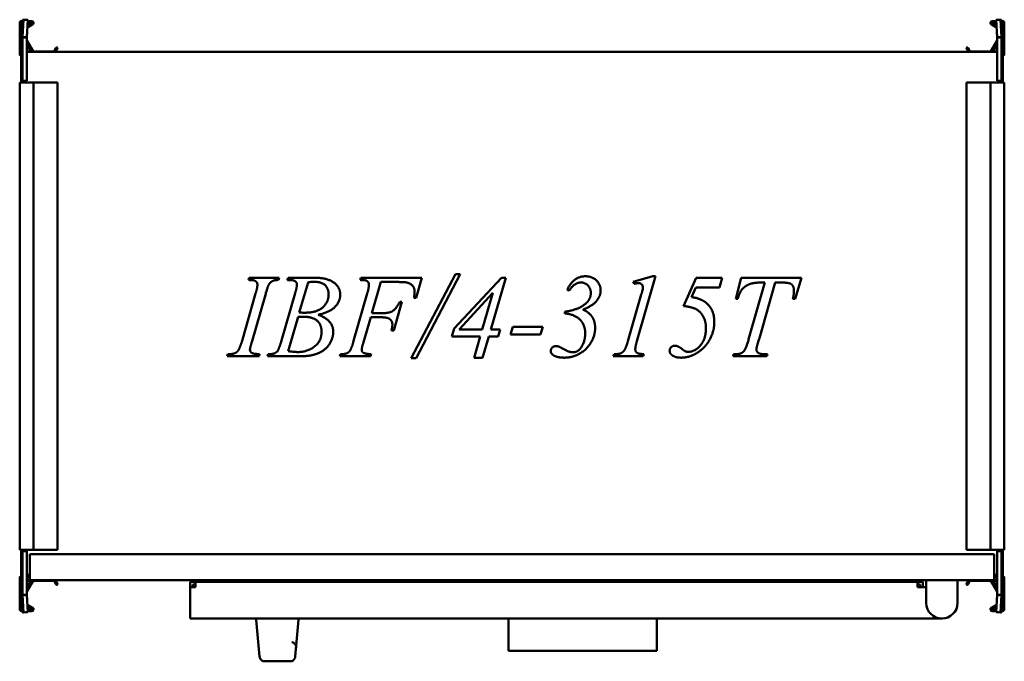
# Model space of a CAD drawing. Header units: millimetres. Extents: x 348 to 912, y 262 to 629.
import ezdxf

# ---------------------------------------------------------------- set-up
doc = ezdxf.new("R2010")
doc.units = ezdxf.units.MM
doc.header["$LTSCALE"] = 3
doc.layers.add('Widoczne (ISO)', color=7, linetype='Continuous', lineweight=50)

msp = doc.modelspace()

# ---------------------------------------------------------------- linework, layer by layer
at = {"layer": 'Widoczne (ISO)'}
for p, q in [((347.7, 609.71), (347.7, 627.51)), ((348.5, 627.91), (349.3, 627.91)), ((348.5, 615.91), (348.5, 627.91)), ((348.9, 628.71), (349.3, 628.71)), ((349.3, 629.45), (349.3, 619.45)), ((349.31, 629.49), (349.92, 629.47)), ((349.92, 629.47), (349.31, 619.57)), ((352.41, 629.32), (349.92, 629.47)), ((351.01, 629.41), (351.8, 629.41)), ((351.8, 629.41), (351.8, 629.37)), ((351.8, 619.41), (352.41, 629.32)), ((355.2, 626.84), (352.15, 625.08)), ((352.21, 626.04), (354.8, 627.53)), ((354.7, 627.91), (352.32, 627.91)), ((352.37, 628.71), (354.7, 628.71)), ((904.8, 626.84), (907.85, 625.08)), ((907.79, 626.04), (905.2, 627.53)), ((907.63, 628.71), (905.3, 628.71)), ((905.3, 627.91), (907.68, 627.91)), ((907.59, 629.32), (910.08, 629.47)), ((907.59, 629.32), (908.2, 619.41)), ((908.2, 629.41), (908.99, 629.41)), ((908.2, 629.41), (908.2, 629.37)), ((910.08, 629.47), (910.69, 629.49)), ((910.69, 619.57), (910.08, 629.47)), ((910.7, 619.45), (910.7, 629.45)), ((911.1, 628.71), (910.7, 628.71)), ((911.5, 627.91), (910.7, 627.91)), ((911.5, 627.91), (911.5, 615.91)), ((912.3, 609.71), (912.3, 627.51)), ((348.5, 615.41), (348.5, 615.91)), ((349.3, 619.45), (349.3, 619.33)), ((349.3, 619.33), (349.3, 594.41)), ((350.7, 619.33), (349.3, 619.33)), ((349.31, 619.57), (350.7, 619.48)), ((350.7, 619.48), (351.8, 619.41)), ((351.8, 619.33), (350.73, 619.33)), ((351.8, 619.33), (351.8, 619.37)), ((351.8, 594.42), (351.8, 619.33)), ((354.69, 611.01), (351.8, 616.01)), ((351.83, 617.56), (355.38, 611.41)), ((908.17, 617.56), (904.62, 611.41)), ((905.31, 611.01), (908.2, 616.01)), ((908.2, 619.41), (909.3, 619.48)), ((908.2, 619.33), (908.2, 619.37)), ((908.2, 619.33), (908.2, 594.42)), ((909.27, 619.33), (908.2, 619.33)), ((909.3, 619.48), (910.69, 619.57)), ((910.7, 619.33), (909.3, 619.33)), ((910.7, 619.33), (910.7, 619.45)), ((910.7, 594.41), (910.7, 619.33)), ((911.5, 615.91), (911.5, 615.41)), ((348.5, 615.41), (349.3, 615.41)), ((348.5, 613.2), (348.5, 615.41)), ((349.3, 615.4), (348.5, 613.2)), ((348.5, 612.32), (348.5, 613.2)), ((348.5, 612.32), (348.85, 612.19)), ((348.5, 611.11), (348.5, 611.01)), ((348.69, 611.01), (348.5, 611.01)), ((348.5, 611.01), (348.5, 608.01)), ((348.72, 611.31), (348.7, 611.31)), ((351.8, 612.91), (352.9, 612.91)), ((352.9, 611.31), (351.8, 611.31)), ((908.2, 611.01), (351.8, 611.01)), ((355.56, 611.31), (367.28, 611.31)), ((367.45, 611.41), (368.68, 613.53)), ((369.37, 613.13), (368.14, 611.01)), ((368.95, 613.61), (369.3, 613.41)), ((890.63, 613.13), (891.86, 611.01)), ((891.05, 613.61), (890.7, 613.41)), ((892.55, 611.41), (891.32, 613.53)), ((904.44, 611.31), (892.72, 611.31)), ((908.2, 612.91), (907.1, 612.91)), ((907.1, 611.31), (908.2, 611.31)), ((911.5, 615.41), (910.7, 615.41)), ((910.7, 615.4), (911.5, 613.2)), ((911.5, 612.32), (911.15, 612.19)), ((911.28, 611.31), (911.3, 611.31)), ((911.5, 611.01), (911.31, 611.01)), ((911.5, 615.41), (911.5, 613.2)), ((911.5, 613.2), (911.5, 612.32)), ((911.5, 611.11), (911.5, 611.01)), ((911.5, 608.01), (911.5, 611.01)), ((348.5, 602.34), (348.5, 608.01)), ((911.5, 608.01), (911.5, 602.34)), ((348.5, 597.23), (348.5, 602.34)), ((911.5, 602.34), (911.5, 597.23)), ((347.7, 593.51), (347.7, 325.51)), ((347.7, 593.51), (348.9, 593.51)), ((348.5, 594.91), (348.5, 597.23)), ((348.5, 594.91), (349.3, 594.91)), ((348.5, 594.41), (348.5, 594.91)), ((348.5, 594.41), (349.3, 594.41)), ((348.5, 594.41), (348.5, 593.51)), ((354.7, 593.51), (348.9, 593.51)), ((349.3, 594.41), (351, 594.41)), ((351.8, 594.42), (351, 594.42)), ((351, 594.42), (351, 594.41)), ((351, 594.41), (351, 593.51)), ((354.7, 593.51), (355.7, 593.51)), ((367.56, 593.51), (355.7, 593.51)), ((355.7, 593.51), (355.7, 325.51)), ((367.74, 593.51), (367.56, 593.51)), ((368.68, 593.51), (367.74, 593.51)), ((368.68, 593.51), (368.95, 593.51)), ((369.3, 593.51), (368.95, 593.51)), ((369.3, 593.51), (369.4, 593.51)), ((369.4, 593.51), (369.4, 325.51)), ((890.6, 593.51), (890.7, 593.51)), ((890.6, 325.51), (890.6, 593.51)), ((891.05, 593.51), (890.7, 593.51)), ((891.05, 593.51), (891.32, 593.51)), ((892.26, 593.51), (891.32, 593.51)), ((892.44, 593.51), (892.26, 593.51)), ((904.3, 593.51), (892.44, 593.51)), ((904.3, 593.51), (905.3, 593.51)), ((904.3, 325.51), (904.3, 593.51)), ((911.1, 593.51), (905.3, 593.51)), ((909, 594.42), (908.2, 594.42)), ((909, 594.41), (909, 594.42)), ((909, 594.41), (910.7, 594.41)), ((909, 593.51), (909, 594.41)), ((911.5, 594.91), (910.7, 594.91)), ((911.5, 594.41), (910.7, 594.41)), ((911.1, 593.51), (912.3, 593.51)), ((911.5, 597.23), (911.5, 594.91)), ((911.5, 594.91), (911.5, 594.41)), ((911.5, 593.51), (911.5, 594.41)), ((912.3, 325.51), (912.3, 593.51)), ((478.82, 480.2), (479.23, 481.42)), ((479.23, 481.42), (496.43, 481.42)), ((496.43, 481.42), (496.07, 480.2)), ((501.25, 480.2), (501.69, 481.42)), ((501.69, 481.42), (517.87, 481.42)), ((542.87, 480.2), (543.27, 481.42)), ((543.27, 481.42), (578.35, 481.42)), ((572.13, 435.39), (597.54, 483.62)), ((600.33, 483.62), (575.04, 435.39)), ((578.35, 481.42), (575.04, 470.06)), ((596.84, 452.37), (623.9, 481.42)), ((597.54, 483.62), (600.33, 483.62)), ((626.4, 481.42), (617.83, 451.82)), ((623.9, 481.42), (626.4, 481.42)), ((699.52, 479.21), (710.74, 482.34)), ((712.32, 482.34), (701.62, 445.13)), ((710.74, 482.34), (712.32, 482.34)), ((728.38, 465.28), (735.51, 481.42)), ((735.51, 481.42), (750.55, 481.42)), ((750.55, 481.42), (749.01, 475.94)), ((758.27, 469.47), (761.43, 481.42)), ((761.43, 481.42), (795.99, 481.42)), ((795.99, 481.42), (792.28, 469.47)), ((513.05, 478.81), (508.05, 461.49)), ((554.82, 479.06), (549.67, 461.16)), ((563.9, 479.06), (554.82, 479.06)), ((662.87, 474.18), (661.65, 474.54)), ((699.96, 478), (699.52, 479.21)), ((735.44, 475.94), (732.98, 470.43)), ((749.01, 475.94), (735.44, 475.94)), ((765.88, 446.79), (775.07, 478.73)), ((780.81, 478.73), (771.84, 446.93)), ((775.07, 478.73), (772.5, 478.73)), ((784.52, 478.73), (780.81, 478.73)), ((475.18, 445.24), (483.01, 472.41)), ((488.6, 471.71), (480.81, 444.58)), ((497.79, 445.43), (505.66, 472.67)), ((539.19, 445.24), (546.99, 472.37)), ((575.04, 470.06), (573.79, 470.06)), ((619.04, 472.85), (599.67, 451.82)), ((612.98, 451.82), (619.04, 472.85)), ((696.47, 445.13), (704.15, 471.86)), ((759.49, 469.47), (758.27, 469.47)), ((792.28, 469.47), (791.07, 469.47)), ((566.88, 467.63), (562.21, 451.27)), ((565.63, 467.63), (566.88, 467.63)), ((507.35, 458.99), (501.69, 439.36)), ((549.01, 458.81), (544.89, 444.58)), ((555.04, 458.81), (549.01, 458.81)), ((549.67, 461.16), (555.63, 461.16)), ((660.33, 461.01), (660.33, 461.97)), ((595.44, 447.7), (596.84, 452.37)), ((599.67, 451.82), (612.98, 451.82)), ((617.83, 451.82), (623.2, 451.82)), ((623.2, 451.82), (621.99, 447.7)), ((629.12, 448.95), (630.48, 453.37)), ((630.48, 453.37), (647.68, 453.37)), ((647.68, 453.37), (646.32, 448.95)), ((562.21, 451.27), (560.88, 451.27)), ((611.76, 447.7), (595.44, 447.7)), ((608.27, 435.65), (611.76, 447.7)), ((616.65, 447.7), (613.16, 435.65)), ((621.99, 447.7), (616.65, 447.7)), ((646.32, 448.95), (629.12, 448.95)), ((466.62, 436.42), (467.1, 437.63)), ((484.93, 436.42), (466.62, 436.42)), ((485.29, 437.63), (484.93, 436.42)), ((489.85, 436.42), (490.26, 437.63)), ((506.32, 436.42), (489.85, 436.42)), ((531.21, 436.42), (531.65, 437.63)), ((548.82, 436.42), (531.21, 436.42)), ((549.23, 437.63), (548.82, 436.42)), ((575.04, 435.39), (572.13, 435.39)), ((613.16, 435.65), (608.27, 435.65)), ((688.09, 436.42), (688.57, 437.63)), ((705.18, 436.42), (688.09, 436.42)), ((705.51, 437.63), (705.18, 436.42)), ((756.73, 436.42), (757.1, 437.63)), ((776.1, 436.42), (756.73, 436.42)), ((757.1, 437.63), (757.98, 437.63)), ((774.96, 437.63), (776.47, 437.63)), ((776.47, 437.63), (776.1, 436.42)), ((348.9, 325.51), (347.7, 325.51)), ((348.5, 325.51), (348.5, 324.61)), ((348.5, 324.11), (348.5, 324.61)), ((348.5, 324.61), (349.3, 324.61)), ((348.5, 324.11), (349.3, 324.11)), ((348.5, 321.78), (348.5, 324.11)), ((348.9, 325.51), (354.7, 325.51)), ((349.3, 324.61), (349.3, 299.68)), ((351, 324.61), (349.3, 324.61)), ((351, 325.51), (351, 324.61)), ((351, 324.61), (351, 324.6)), ((351, 324.6), (351.8, 324.6)), ((351.8, 299.68), (351.8, 324.6)), ((353.5, 323.01), (906.5, 323.01)), ((353.5, 311.01), (353.5, 323.01)), ((355.7, 325.51), (354.7, 325.51)), ((355.7, 325.51), (367.56, 325.51)), ((367.56, 325.51), (367.74, 325.51)), ((367.74, 325.51), (368.68, 325.51)), ((368.95, 325.51), (368.68, 325.51)), ((368.95, 325.51), (369.3, 325.51)), ((369.4, 325.51), (369.3, 325.51)), ((890.7, 325.51), (890.6, 325.51)), ((890.7, 325.51), (891.05, 325.51)), ((891.32, 325.51), (891.05, 325.51)), ((891.32, 325.51), (892.26, 325.51)), ((892.26, 325.51), (892.44, 325.51)), ((892.44, 325.51), (904.3, 325.51)), ((905.3, 325.51), (904.3, 325.51)), ((905.3, 325.51), (911.1, 325.51)), ((906.5, 323.01), (906.5, 311.01)), ((908.2, 324.6), (909, 324.6)), ((908.2, 324.6), (908.2, 299.68)), ((909, 324.61), (909, 325.51)), ((910.7, 324.61), (909, 324.61)), ((909, 324.6), (909, 324.61)), ((910.7, 299.68), (910.7, 324.61)), ((911.5, 324.61), (910.7, 324.61)), ((911.5, 324.11), (910.7, 324.11)), ((912.3, 325.51), (911.1, 325.51)), ((911.5, 324.61), (911.5, 325.51)), ((911.5, 324.61), (911.5, 324.11)), ((911.5, 324.11), (911.5, 321.78)), ((348.5, 316.67), (348.5, 321.78)), ((348.5, 311.01), (348.5, 316.67)), ((911.5, 321.78), (911.5, 316.67)), ((911.5, 316.67), (911.5, 311.01)), ((348.56, 311.01), (348.5, 311.01)), ((353.5, 311.01), (351.8, 311.01)), ((353.5, 311.01), (353.5, 308.01)), ((908.2, 311.01), (906.5, 311.01)), ((906.5, 308.01), (906.5, 311.01)), ((911.5, 311.01), (911.44, 311.01)), ((347.7, 309.31), (347.7, 291.51)), ((348.5, 309.51), (348.59, 309.51)), ((348.5, 309.51), (348.5, 308.01)), ((348.5, 307.91), (348.5, 308.01)), ((348.69, 308.01), (348.5, 308.01)), ((348.5, 306.7), (348.85, 306.82)), ((348.5, 305.81), (348.5, 306.7)), ((348.5, 303.61), (348.5, 305.81)), ((349.3, 303.62), (348.5, 305.81)), ((348.72, 307.71), (348.7, 307.71)), ((353.5, 310.31), (351.8, 310.31)), ((351.8, 309.51), (353.5, 309.51)), ((354.69, 308.01), (351.8, 303)), ((353.5, 308.01), (351.8, 308.01)), ((352.9, 307.71), (351.8, 307.71)), ((351.8, 306.11), (352.9, 306.11)), ((351.83, 301.45), (355.38, 307.61)), ((353.5, 308.01), (906.5, 308.01)), ((355.56, 307.71), (367.28, 307.71)), ((367.45, 307.61), (368.68, 305.48)), ((369.37, 305.88), (368.14, 308.01)), ((368.95, 305.41), (369.3, 305.61)), ((448.5, 307.01), (445.5, 307.01)), ((445.5, 307.01), (445.5, 304.01)), ((448.5, 305.51), (447, 305.51)), ((447, 305.51), (447, 304.01)), ((448.5, 307.01), (862.5, 307.01)), ((448.5, 304.01), (448.5, 307.01)), ((862.5, 307.01), (862.5, 304.01)), ((862.5, 307.01), (865.5, 307.01)), ((862.5, 305.51), (864, 305.51)), ((864, 304.01), (864, 305.51)), ((865.5, 304.01), (865.5, 307.01)), ((867.5, 306.51), (867.5, 308.01)), ((867.5, 295.01), (867.5, 306.51)), ((885.5, 308.01), (885.5, 306.51)), ((885.5, 306.51), (885.5, 295.01)), ((890.63, 305.88), (891.86, 308.01)), ((891.05, 305.41), (890.7, 305.61)), ((892.55, 307.61), (891.32, 305.48)), ((904.44, 307.71), (892.72, 307.71)), ((908.17, 301.45), (904.62, 307.61)), ((905.31, 308.01), (908.2, 303)), ((906.5, 310.31), (908.2, 310.31)), ((906.5, 309.51), (908.2, 309.51)), ((908.2, 308.01), (906.5, 308.01)), ((907.1, 307.71), (908.2, 307.71)), ((908.2, 306.11), (907.1, 306.11)), ((910.7, 303.62), (911.5, 305.81)), ((911.5, 306.7), (911.15, 306.82)), ((911.28, 307.71), (911.3, 307.71)), ((911.5, 308.01), (911.31, 308.01)), ((911.41, 309.51), (911.5, 309.51)), ((911.5, 308.01), (911.5, 309.51)), ((911.5, 307.91), (911.5, 308.01)), ((911.5, 306.7), (911.5, 305.81)), ((911.5, 305.81), (911.5, 303.61)), ((912.3, 309.31), (912.3, 291.51)), ((348.5, 303.61), (349.3, 303.61)), ((348.5, 303.11), (348.5, 303.61)), ((348.5, 291.11), (348.5, 303.11)), ((349.3, 299.68), (349.3, 299.56)), ((349.3, 299.68), (350.7, 299.68)), ((349.3, 299.56), (349.3, 289.56)), ((350.7, 299.53), (349.31, 299.45)), ((349.31, 299.45), (349.92, 289.54)), ((351.8, 299.6), (350.7, 299.53)), ((350.73, 299.68), (351.8, 299.68)), ((351.8, 299.68), (351.8, 299.64)), ((352.41, 289.69), (351.8, 299.6)), ((448.5, 304.01), (445.5, 304.01)), ((445.5, 304.01), (445.5, 286.01)), ((862.5, 304.01), (867.5, 304.01)), ((908.2, 299.6), (907.59, 289.69)), ((908.2, 299.68), (909.27, 299.68)), ((908.2, 299.68), (908.2, 299.64)), ((909.3, 299.53), (908.2, 299.6)), ((909.3, 299.68), (910.7, 299.68)), ((910.69, 299.45), (909.3, 299.53)), ((910.08, 289.54), (910.69, 299.45)), ((911.5, 303.61), (910.7, 303.61)), ((910.7, 299.56), (910.7, 299.68)), ((910.7, 289.56), (910.7, 299.56)), ((911.5, 303.61), (911.5, 303.11)), ((911.5, 303.11), (911.5, 291.11)), ((355.2, 292.17), (352.15, 293.93)), ((904.8, 292.17), (907.85, 293.93)), ((348.5, 291.11), (349.3, 291.11)), ((348.9, 290.31), (349.3, 290.31)), ((349.92, 289.54), (349.31, 289.52)), ((352.41, 289.69), (349.92, 289.54)), ((351.8, 289.61), (351.01, 289.61)), ((351.8, 289.61), (351.8, 289.64)), ((352.21, 292.97), (354.8, 291.48)), ((354.7, 291.11), (352.32, 291.11)), ((352.37, 290.31), (354.7, 290.31)), ((907.79, 292.97), (905.2, 291.48)), ((905.3, 291.11), (907.68, 291.11)), ((907.63, 290.31), (905.3, 290.31)), ((907.59, 289.69), (910.08, 289.54)), ((908.2, 289.61), (908.2, 289.64)), ((908.99, 289.61), (908.2, 289.61)), ((910.69, 289.52), (910.08, 289.54)), ((911.5, 291.11), (910.7, 291.11)), ((911.1, 290.31), (910.7, 290.31)), ((876.5, 286.01), (445.5, 286.01)), ((483.27, 286.01), (483.34, 285.3)), ((485.25, 264.23), (483.34, 285.3)), ((507.66, 285.3), (505.75, 264.23)), ((507.66, 285.3), (507.73, 286.01)), ((628, 286.01), (628, 267.51)), ((713, 286.01), (713, 267.51)), ((713, 267.51), (628, 267.51)), ((488.24, 261.51), (502.76, 261.51))]:
    msp.add_line(p, q, dxfattribs=at)
for centre, radius, start, end in [((348.9, 627.51), 1.2, 90, 180), ((354.7, 627.71), 1, 300, 90), ((354.7, 627.71), 0.2, 300, 90), ((905.3, 627.71), 1, 90, 240), ((905.3, 627.71), 0.2, 90, 240), ((911.1, 627.51), 1.2, 0, 90), ((352, 617.66), 0.2, 180, 210), ((908, 617.66), 0.2, 330, 0), ((348.7, 611.11), 0.2, 90, 180), ((352.9, 612.11), 0.8, 270, 90), ((355.56, 611.51), 0.2, 210, 270), ((367.28, 611.51), 0.2, 270, 330), ((368.85, 613.43), 0.2, 60, 150), ((369.2, 613.23), 0.2, 330, 60), ((890.8, 613.23), 0.2, 120, 210), ((891.15, 613.43), 0.2, 30, 120), ((892.72, 611.51), 0.2, 210, 270), ((904.44, 611.51), 0.2, 270, 330), ((907.1, 612.11), 0.8, 90, 270), ((911.3, 611.11), 0.2, 0, 90), ((348.7, 609.71), 1, 180, 258.463), ((911.3, 609.71), 1, 281.537, 0), ((348.7, 309.31), 1, 97.7959, 180), ((348.7, 307.91), 0.2, 180, 270), ((352.9, 306.91), 0.8, 270, 90), ((355.56, 307.51), 0.2, 90, 150), ((367.28, 307.51), 0.2, 30, 90), ((368.85, 305.58), 0.2, 210, 300), ((369.2, 305.78), 0.2, 300, 30), ((890.8, 305.78), 0.2, 150, 240), ((891.15, 305.58), 0.2, 240, 330), ((892.72, 307.51), 0.2, 90, 150), ((904.44, 307.51), 0.2, 30, 90), ((907.1, 306.91), 0.8, 90, 270), ((911.3, 307.91), 0.2, 270, 0), ((911.3, 309.31), 1, 0, 82.2048), ((352, 301.35), 0.2, 150, 180), ((908, 301.35), 0.2, 0, 30), ((876.5, 295.01), 9, 180, 0), ((348.9, 291.51), 1.2, 180, 270), ((354.7, 291.31), 1, 270, 60), ((354.7, 291.31), 0.2, 270, 60), ((905.3, 291.31), 1, 120, 270), ((905.3, 291.31), 0.2, 120, 270), ((911.1, 291.51), 1.2, 270, 0), ((488.24, 264.51), 3, 185.1944, 199.4712), ((488.24, 264.51), 3, 199.4712, 270), ((502.76, 264.51), 3, 270, 340.5288), ((502.76, 264.51), 3, 340.5288, 354.8056)]:
    msp.add_arc(centre, radius, start, end, dxfattribs=at)
for points, degree in [([(349.31, 629.49), (349.31, 629.48), (349.3, 629.46), (349.3, 629.45)], 3), ([(351.8, 629.36), (351.8, 629.36), (351.8, 629.37), (351.8, 629.37)], 3), ([(908.2, 629.37), (908.2, 629.37), (908.2, 629.36), (908.2, 629.36)], 3), ([(910.69, 629.49), (910.69, 629.48), (910.7, 629.46), (910.7, 629.45)], 3), ([(349.31, 619.57), (349.31, 619.53), (349.3, 619.49), (349.3, 619.45)], 3), ([(351.8, 619.37), (351.8, 619.39), (351.8, 619.4), (351.8, 619.41)], 3), ([(908.2, 619.41), (908.2, 619.4), (908.2, 619.39), (908.2, 619.37)], 3), ([(910.69, 619.57), (910.69, 619.53), (910.7, 619.49), (910.7, 619.45)], 3), ([(484.01, 477.52), (484.01, 478.37), (483.13, 479.58), (481.36, 480.2), (478.82, 480.2)], 2), ([(496.07, 480.2), (493.93, 480.24), (492.9, 479.69)], 2), ([(502.28, 480.17), (501.73, 480.17), (501.25, 480.2)], 2), ([(506.69, 477.52), (506.69, 478.73), (504.85, 480.17), (502.28, 480.17)], 2), ([(517.87, 481.42), (521.95, 481.42), (528.35, 478.88), (531.51, 474.4), (531.51, 471.86)], 2), ([(547.94, 477.52), (547.94, 478.37), (547.1, 479.62), (545.4, 480.2), (542.87, 480.2)], 2), ([(661.65, 474.54), (663.38, 478.4), (668.79, 482.34), (672.02, 482.34)], 2), ([(672.02, 482.34), (675.96, 482.34), (680.81, 477.67), (680.81, 474.1)], 2), ([(483.01, 472.41), (484.01, 475.79), (484.01, 477.52)], 2), ([(492.9, 479.69), (491.4, 478.99), (489.85, 476.31), (488.6, 471.71)], 2), ([(505.66, 472.67), (506.69, 476.12), (506.69, 477.52)], 2), ([(516.14, 479.21), (514.93, 479.21), (513.05, 478.81)], 2), ([(524.82, 471.97), (524.82, 475.39), (520.66, 479.21), (516.14, 479.21)], 2), ([(546.99, 472.37), (547.94, 475.65), (547.94, 477.52)], 2), ([(569.85, 478.73), (568.49, 479.06), (563.9, 479.06)], 2), ([(574.15, 473.44), (574.15, 475.65), (571.73, 478.22), (569.85, 478.73)], 2), ([(669.49, 478.77), (665.77, 478.77), (662.87, 474.18)], 2), ([(675.18, 472.74), (675.18, 475.35), (671.84, 478.77), (669.49, 478.77)], 2), ([(702.65, 478.4), (701.8, 478.4), (699.96, 478)], 2), ([(705, 475.9), (705, 477.08), (703.75, 478.4), (702.65, 478.4)], 2), ([(704.15, 471.86), (704.85, 474.29), (704.93, 474.62)], 2), ([(704.93, 474.62), (705, 475.28), (705, 475.9)], 2), ([(772.5, 478.73), (768.46, 478.73), (763.49, 476.75), (760.44, 472.96), (759.49, 469.47)], 2), ([(790.22, 477.81), (789.12, 478.73), (784.52, 478.73)], 2), ([(791.69, 474.14), (791.69, 476.56), (790.22, 477.81)], 2), ([(511.18, 461.45), (518.09, 461.45), (524.82, 467.45), (524.82, 471.97)], 2), ([(531.51, 471.86), (531.51, 468), (525.59, 461.71), (518.9, 460.24)], 2), ([(573.79, 470.06), (574.15, 472.12), (574.15, 473.44)], 2), ([(680.81, 474.1), (680.81, 471.05), (676.25, 465.39), (670.7, 463.18)], 2), ([(672.32, 466.75), (675.18, 469.25), (675.18, 472.74)], 2), ([(732.98, 470.43), (738.38, 469.58), (741.36, 467.08)], 2), ([(791.07, 469.47), (791.69, 472.08), (791.69, 474.14)], 2), ([(555.63, 461.16), (559.6, 461.16), (563.53, 463.62), (565.63, 467.63)], 2), ([(660.33, 461.97), (668.38, 463.18), (672.32, 466.75)], 2), ([(670.7, 463.18), (674.15, 461.75), (677.68, 456.42), (677.68, 452.67)], 2), ([(741.21, 452.45), (741.21, 456.56), (737.87, 462.41), (732.68, 464.8), (728.38, 465.28)], 2), ([(741.36, 467.08), (745.99, 463.18), (745.99, 456.23)], 2), ([(510.04, 459.14), (508.93, 459.14), (507.35, 458.99)], 2), ([(508.05, 461.49), (510.22, 461.45), (511.18, 461.45)], 2), ([(520.81, 450.46), (520.81, 454.54), (515.7, 459.14), (510.04, 459.14)], 2), ([(518.9, 460.24), (523.31, 458.7), (527.5, 453.66), (527.5, 450.65)], 2), ([(561.4, 454.54), (561.4, 456.6), (558.71, 458.81), (555.04, 458.81)], 2), ([(671.99, 449.58), (671.99, 452.74), (669.34, 457.74), (663.68, 460.83), (660.33, 461.01)], 2), ([(560.88, 451.27), (561.4, 453.26), (561.4, 454.54)], 2), ([(677.68, 452.67), (677.68, 448.51), (672.9, 440.2), (664.56, 435.65), (659.96, 435.65)], 2), ([(731.14, 438.99), (734.89, 438.99), (741.21, 446.45), (741.21, 452.45)], 2), ([(745.99, 456.23), (745.99, 451.6), (742.57, 444.14), (737.65, 439.1), (734.82, 437.63)], 2), ([(507.39, 438.88), (512.68, 438.88), (520.81, 445.13), (520.81, 450.46)], 2), ([(527.5, 450.65), (527.5, 447.26), (524.04, 441.16), (518.64, 437.78), (514.82, 436.97)], 2), ([(665.11, 438.73), (668.09, 438.73), (671.99, 445.65), (671.99, 449.58)], 2), ([(761.95, 438.48), (762.9, 439.03), (764.49, 441.97), (765.88, 446.79)], 2), ([(771.84, 446.93), (770.15, 441.56), (770.15, 440.31)], 2), ([(472.94, 439.65), (474.04, 441.23), (475.18, 445.24)], 2), ([(480.81, 444.58), (479.74, 441.16), (479.74, 440.2)], 2), ([(495.7, 439.62), (496.47, 440.9), (497.79, 445.43)], 2), ([(537.06, 439.62), (537.98, 440.98), (539.19, 445.24)], 2), ([(544.89, 444.58), (543.82, 441.27), (543.82, 440.17)], 2), ([(652.21, 439.43), (652.21, 440.61), (653.9, 442.26), (655.15, 442.26)], 2), ([(655.15, 442.26), (655.99, 442.26), (656.88, 442.01)], 2), ([(656.88, 442.01), (657.39, 441.82), (661.54, 439.51), (663.86, 438.73), (665.11, 438.73)], 2), ([(694.23, 439.65), (695.33, 441.2), (696.47, 445.13)], 2), ([(701.62, 445.13), (700.7, 441.86), (700.7, 440.39)], 2), ([(700.7, 440.39), (700.7, 439.18), (702.39, 437.85), (705.51, 437.63)], 2), ([(720.4, 439.62), (720.4, 440.83), (722.13, 442.52), (723.38, 442.52)], 2), ([(723.38, 442.52), (725.15, 442.52), (727.32, 440.76)], 2), ([(727.32, 440.76), (728.64, 439.65), (729.49, 439.29)], 2), ([(467.1, 437.63), (469.89, 437.7), (470.77, 438.11)], 2), ([(470.77, 438.11), (472.24, 438.66), (472.94, 439.65)], 2), ([(479.74, 440.2), (479.74, 439.47), (480.59, 438.4), (482.39, 437.81), (485.29, 437.63)], 2), ([(490.26, 437.63), (492.87, 437.7), (493.79, 438.15)], 2), ([(493.79, 438.15), (495.11, 438.7), (495.7, 439.62)], 2), ([(501.69, 439.36), (505.33, 438.88), (507.39, 438.88)], 2), ([(514.82, 436.97), (512.1, 436.42), (506.32, 436.42)], 2), ([(531.65, 437.63), (534.26, 437.7), (535.11, 438.11)], 2), ([(535.11, 438.11), (536.43, 438.66), (537.06, 439.62)], 2), ([(543.82, 440.17), (543.82, 439.06), (545.66, 437.85), (549.23, 437.63)], 2), ([(653.64, 437.12), (652.21, 438.11), (652.21, 439.43)], 2), ([(659.96, 435.65), (655.81, 435.65), (653.64, 437.12)], 2), ([(688.57, 437.63), (691.29, 437.7), (692.17, 438.07)], 2), ([(692.17, 438.07), (693.53, 438.66), (694.23, 439.65)], 2), ([(721.73, 437.12), (720.4, 438.11), (720.4, 439.62)], 2), ([(727.06, 435.65), (723.68, 435.65), (721.73, 437.12)], 2), ([(734.82, 437.63), (730.96, 435.65), (727.06, 435.65)], 2), ([(729.49, 439.29), (730.18, 438.99), (731.14, 438.99)], 2), ([(757.98, 437.63), (760.55, 437.63), (761.95, 438.48)], 2), ([(770.15, 440.31), (770.15, 439.14), (772.28, 437.63), (774.96, 437.63)], 2), ([(349.31, 299.45), (349.31, 299.48), (349.3, 299.52), (349.3, 299.56)], 3), ([(351.8, 299.6), (351.8, 299.61), (351.8, 299.63), (351.8, 299.64)], 3), ([(908.2, 299.64), (908.2, 299.63), (908.2, 299.61), (908.2, 299.6)], 3), ([(910.69, 299.45), (910.69, 299.48), (910.7, 299.52), (910.7, 299.56)], 3), ([(349.31, 289.52), (349.31, 289.53), (349.3, 289.55), (349.3, 289.56)], 3), ([(351.8, 289.64), (351.8, 289.64), (351.8, 289.65), (351.8, 289.65)], 3), ([(908.2, 289.65), (908.2, 289.65), (908.2, 289.64), (908.2, 289.64)], 3), ([(910.69, 289.52), (910.69, 289.53), (910.7, 289.55), (910.7, 289.56)], 3)]:
    msp.add_open_spline(points, degree=degree, dxfattribs=at)
for points, knots in [([(348.5, 602.34), (348.52, 604.26), (348.53, 606.18), (348.55, 607.98), (348.56, 608.49), (348.57, 608.88), (348.57, 609.04), (348.61, 610.45), (348.72, 611.4), (348.85, 612.19)], [-1.95287, -1.95287, -1.95287, -1.95287, -0.854643, -0.854643, -0.82091, -0.82091, -0.798868, -0.798868, -0.619017, -0.619017, -0.619017, -0.619017]), ([(911.5, 602.34), (911.49, 603.7), (911.48, 604.95), (911.46, 606.76), (911.45, 607.5), (911.44, 608.27), (911.44, 608.59), (911.43, 608.95), (911.43, 609.12), (911.41, 609.55), (911.4, 609.81), (911.34, 610.76), (911.28, 611.44), (911.16, 612.14), (911.16, 612.16), (911.15, 612.19)], [0.4926398, 0.4926398, 0.4926398, 0.4926398, 0.5669172, 0.5669172, 0.6175904, 0.6175904, 0.6200707, 0.6200707, 0.6224298, 0.6224298, 0.6258618, 0.6258618, 0.63518, 0.63518, 0.6355201, 0.6355201, 0.6355201, 0.6355201]), ([(349.3, 608.5), (349.29, 608.5), (349.27, 608.5), (349.24, 608.49), (349.23, 608.49), (349.2, 608.48), (349.19, 608.47), (349.14, 608.43), (349.11, 608.38), (349.04, 608.21), (349, 608.06), (348.86, 607.4), (348.79, 606.58), (348.66, 604.49), (348.61, 603.12), (348.54, 600.28), (348.52, 598.7), (348.5, 597.23)], [-4.294451, -4.294451, -4.294451, -4.294451, -4.260976, -4.260976, -4.225754, -4.225754, -4.190018, -4.190018, -4.104754, -4.104754, -3.964207, -3.964207, -3.45937, -3.45937, -2.870368, -2.870368, -2.287369, -2.287369, -2.287369, -2.287369]), ([(910.7, 608.5), (910.71, 608.5), (910.73, 608.5), (910.75, 608.49), (910.76, 608.49), (910.78, 608.48), (910.78, 608.48), (910.82, 608.47), (910.84, 608.45), (910.9, 608.36), (910.93, 608.29), (911, 608.07), (911.04, 607.88), (911.15, 607.25), (911.2, 606.64), (911.32, 604.94), (911.37, 603.57), (911.45, 600.58), (911.48, 598.81), (911.5, 597.23)], [0.395755, 0.395755, 0.395755, 0.395755, 0.408065, 0.408065, 0.41657, 0.41657, 0.424022, 0.424022, 0.506629, 0.506629, 0.609066, 0.609066, 0.795832, 0.795832, 1.287097, 1.287097, 2.195023, 2.195023, 3.203538, 3.203538, 3.203538, 3.203538]), ([(349.3, 310.51), (349.29, 310.51), (349.27, 310.51), (349.25, 310.52), (349.24, 310.52), (349.22, 310.53), (349.22, 310.53), (349.18, 310.54), (349.16, 310.56), (349.1, 310.65), (349.07, 310.72), (349, 310.95), (348.96, 311.13), (348.85, 311.76), (348.8, 312.37), (348.68, 314.07), (348.63, 315.44), (348.55, 318.43), (348.52, 320.21), (348.5, 321.78)], [0.395755, 0.395755, 0.395755, 0.395755, 0.408065, 0.408065, 0.41657, 0.41657, 0.424022, 0.424022, 0.506629, 0.506629, 0.609066, 0.609066, 0.795832, 0.795832, 1.287097, 1.287097, 2.195023, 2.195023, 3.203538, 3.203538, 3.203538, 3.203538]), ([(348.5, 316.67), (348.51, 315.31), (348.52, 314.06), (348.54, 312.25), (348.55, 311.51), (348.56, 310.74), (348.56, 310.43), (348.57, 310.07), (348.57, 309.89), (348.59, 309.46), (348.6, 309.2), (348.66, 308.25), (348.72, 307.58), (348.84, 306.87), (348.84, 306.85), (348.85, 306.82)], [0.4926398, 0.4926398, 0.4926398, 0.4926398, 0.5669172, 0.5669172, 0.6175904, 0.6175904, 0.6200707, 0.6200707, 0.6224298, 0.6224298, 0.6258618, 0.6258618, 0.63518, 0.63518, 0.6355201, 0.6355201, 0.6355201, 0.6355201]), ([(910.7, 310.51), (910.71, 310.51), (910.73, 310.51), (910.76, 310.52), (910.77, 310.52), (910.8, 310.53), (910.81, 310.54), (910.86, 310.58), (910.89, 310.63), (910.96, 310.81), (911, 310.95), (911.14, 311.61), (911.21, 312.44), (911.34, 314.53), (911.39, 315.89), (911.46, 318.74), (911.48, 320.31), (911.5, 321.78)], [-4.294451, -4.294451, -4.294451, -4.294451, -4.260976, -4.260976, -4.225754, -4.225754, -4.190018, -4.190018, -4.104754, -4.104754, -3.964207, -3.964207, -3.45937, -3.45937, -2.870368, -2.870368, -2.287369, -2.287369, -2.287369, -2.287369]), ([(911.5, 316.67), (911.48, 314.75), (911.47, 312.84), (911.45, 311.03), (911.44, 310.52), (911.43, 310.13), (911.43, 309.97), (911.39, 308.57), (911.28, 307.61), (911.15, 306.82)], [-1.95287, -1.95287, -1.95287, -1.95287, -0.854643, -0.854643, -0.82091, -0.82091, -0.798868, -0.798868, -0.619017, -0.619017, -0.619017, -0.619017]), ([(506.3, 270.36), (506.27, 269.99), (506.25, 269.71), (506.22, 269.43), (506.21, 269.36), (506.21, 269.29), (506.21, 269.27), (506.2, 269.25), (506.2, 269.24), (506.2, 269.24), (506.2, 269.24), (506.2, 269.24), (506.2, 269.24), (506.2, 269.24), (506.2, 269.24), (506.2, 269.24), (506.2, 269.24), (506.2, 269.24), (506.2, 269.24), (506.2, 269.24), (506.2, 269.24), (506.2, 269.24), (506.2, 269.24), (506.2, 269.24), (506.2, 269.24), (506.2, 269.24), (506.2, 269.24), (506.2, 269.24), (506.2, 269.24), (506.2, 269.24), (506.2, 269.25), (506.22, 269.39), (506.22, 269.52), (506.2, 269.97), (506.13, 270.29), (505.9, 270.89), (505.73, 271.17), (505.32, 271.66), (505.08, 271.88), (504.54, 272.22), (504.24, 272.34), (503.85, 272.44), (503.77, 272.46), (503.68, 272.47)], [0, 0, 0, 0, 0.373311, 0.373311, 0.563866, 0.563866, 0.659633, 0.659633, 0.707574, 0.707574, 0.73155, 0.73155, 0.743538, 0.743538, 0.749531, 0.749531, 0.752528, 0.752528, 0.754026, 0.754026, 0.754775, 0.754775, 0.755149, 0.755149, 0.755456, 0.755456, 0.755494, 0.755494, 0.755518, 0.755518, 0.757379, 0.757379, 0.796743, 0.796743, 0.893017, 0.893017, 0.98889, 0.98889, 1.084658, 1.084658, 1.179044, 1.179044, 1.205123, 1.205123, 1.205123, 1.205123])]:
    msp.add_open_spline(points, degree=3, knots=knots, dxfattribs=at)

doc.saveas('drawing.dxf')
